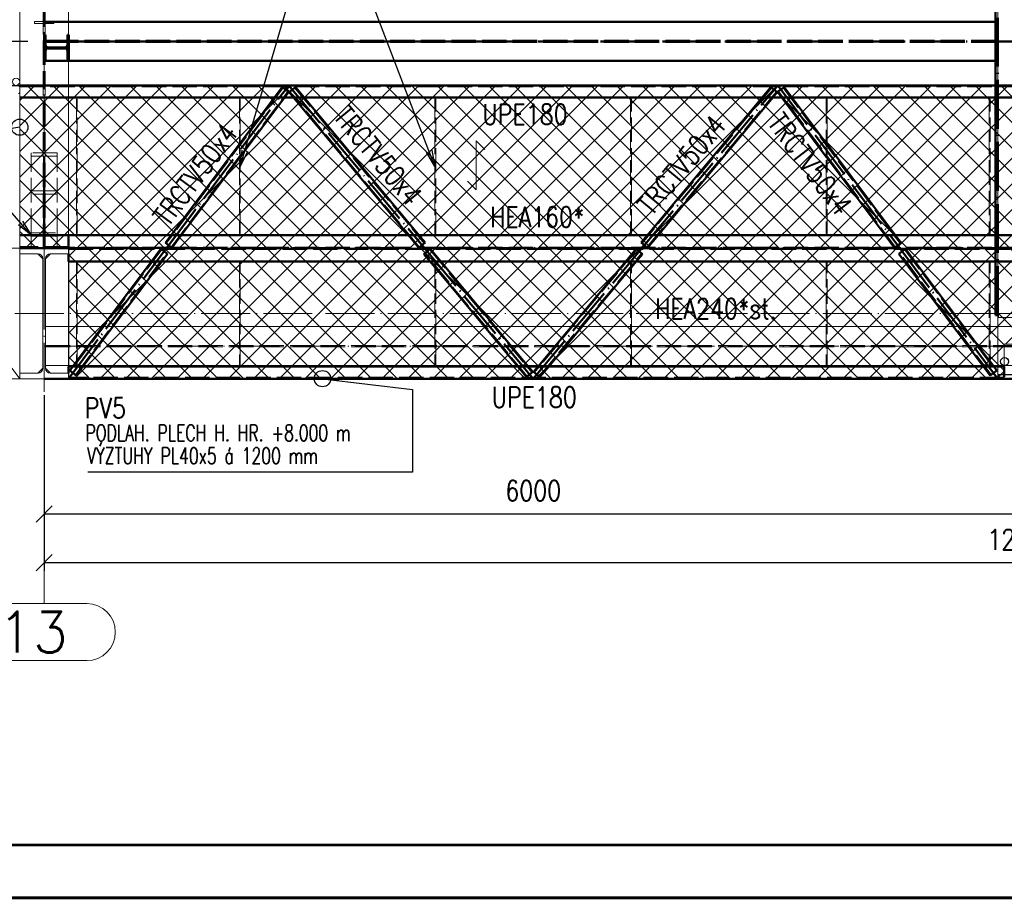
# Paper-space layout 'Layout1' of a CAD drawing. Extents: x -2 to 1243, y -36 to 596.
# Tile 2 of 84: x 79 to 200, y 0 to 108. Entities that reach past the tile are written whole.
import ezdxf
from ezdxf.enums import TextEntityAlignment as Align

# ---------------------------------------------------------------- set-up
doc = ezdxf.new("R2010")
doc.units = 0
for name, pattern in [('ACAD_ISO02W100', [15, 12, -3]), ('ACAD_ISO04W100', [30.5, 24, -3, 0.5, -3]), ('HP_01_CER_B', [8, 5, -1, 1, -1])]:
    doc.linetypes.add(name, pattern=pattern)
doc.layers.get('0').update_dxf_attribs({"linetype": 'CONTINUOUS'})
doc.layers.get('DEFPOINTS').update_dxf_attribs({"color": 132, "linetype": 'CONTINUOUS'})
doc.layers.add('RAMECEK_HP', color=251, linetype='CONTINUOUS')
for name, color, linetype, lineweight in [('SS_1.ET-HALA_TaO-KCE_VELINU-PODLAH.NOSNIK', 9, 'CONTINUOUS', 13), ('SS_1.ET-HALA_TaO-KCE_VELINU-PRUVLAK', 9, 'CONTINUOUS', 13), ('SS_1.ET-HALA_TaO-LAVKA_+8.000m', 9, 'CONTINUOUS', 13), ('SS_1.ET-HALA_TaO-LAVKA_+8.000m-PLECH', 9, 'CONTINUOUS', 13), ('SS_1.ET-HALA_TaO-LAVKA_+8.000m-ZABRADLI', 9, 'CONTINUOUS', 13), ('SS_1.ET-HALA_TaO-RASTR', 7, 'HP_01_CER_B', 13), ('SS_1.ET-HALA_TaO-SLOUP', 9, 'CONTINUOUS', 13), ('SS_2.ET-HALA_TaO-KCE_VELINU-NADSTAVBA', 72, 'CONTINUOUS', 50), ('SS_2.ET-HALA_TaO-KCE_VELINU-PODLAH.NOSNIK', 212, 'CONTINUOUS', 50), ('SS_2.ET-HALA_TaO-KCE_VELINU-ZESILENI', 160, 'CONTINUOUS', 50), ('SS_2.ET-HALA_TaO-LAVKA_+8.000m', 134, 'CONTINUOUS', 50), ('SS_2.ET-HALA_TaO-LAVKA_+8.000m-PLECH', 90, 'CONTINUOUS', 13), ('SS_2.ET-HALA_TaO-LAVKA_+8.000m-PLECH-VYZTUHA', 150, 'CONTINUOUS', 13), ('SS_KOTY', 3, 'CONTINUOUS', 25), ('SS_POPIS_PROFILU', 13, 'CONTINUOUS', 25), ('SS_POPIS_PROFILU_S355', 2, 'CONTINUOUS', 35), ('SS_SRAFY', 8, 'CONTINUOUS', 18), ('SS_STAV.OK-KOTY', 251, 'CONTINUOUS', 13), ('SS_STAV.OK-POPIS_PROFILU', 9, 'CONTINUOUS', 13)]:
    doc.layers.add(name, color=color, linetype=linetype, lineweight=lineweight)
doc.styles.add('ROMANS', font='romans.shx', dxfattribs={"width": 0.8})
doc.styles.add('romans.shx', font='romans.shx', dxfattribs={"height": 5})
doc.dimstyles.new('A-1_(2.5)_50AS', dxfattribs={"dimtxt": 2.5, "dimasz": 2, "dimexe": 1, "dimexo": 2, "dimgap": 0, "dimtad": 0, "dimdec": 1, "dimlfac": 50, "dimrnd": 1, "dimtxsty": 'ROMANS', "dimblk1": 'OBLIQUE', "dimblk2": 'OBLIQUE', "dimsah": 1, "dimcen": 2, "dimclrd": 256, "dimclre": 256, "dimclrt": 256, "dimadec": 1, "dimazin": 2, "dimtfac": 0.714286, "dimtdec": 1, "dimtmove": 0, "dimatfit": 3, "dimldrblk": 'OPEN', "dimfxl": 1, "dimtvp": 1.142857, "dimtfill": 1, "dimtolj": 1, "dimlwd": -1, "dimlwe": -1, "dimarcsym": 0})

# ---------------------------------------------------------------- blocks, each defined once
blk = doc.blocks.new('*U6')
at = {"layer": 'RAMECEK_HP', "lineweight": 35, "const_width": 0.35}
for points in [[(0, 594), (0, 0), (1051, 0), (1051, 594)], [(6.5, 587.5), (6.5, 6.5), (1044.5, 6.5), (1044.5, 587.5)]]:
    blk.add_lwpolyline(points, close=True, dxfattribs=at)
at = {"layer": 'DEFPOINTS', "style": 'ROMANS', "width": 0.8}
blk.add_attdef('TISK', text='', height=10, dxfattribs=at).set_placement((1051, -33), align=Align.RIGHT)
blk = doc.blocks.new('_Oblique')
at = {"color": 0, "linetype": 'ByBlock', "lineweight": -2}
blk.add_line((-0.5, -0.5), (0.5, 0.5), dxfattribs=at)
blk = doc.blocks.new('*D21')
at = {"layer": 'DEFPOINTS', "color": 0, "transparency": 16777216}
for p in [(46.44, 178.88), (82.14, 178.88, -7722.4), (82.14, 105.12, -7722.4)]:
    blk.add_point(p, dxfattribs=at)
at = {"layer": 'SS_KOTY', "transparency": 16777216}
for p, q in [((80.14, 178.88), (45.44, 178.88)), ((46.44, 105.12), (46.44, 178.88)), ((80.14, 105.12), (45.44, 105.12))]:
    blk.add_line(p, q, dxfattribs=at)
at = {"layer": 'SS_KOTY', "transparency": 16777216, "xscale": 2, "yscale": 2, "zscale": 2}
for p, rotation in [((46.44, 178.88), 90), ((46.44, 105.12), 270)]:
    blk.add_blockref('_Oblique', p, dxfattribs=dict(at, rotation=rotation))
at = {"layer": 'SS_KOTY', "transparency": 16777216, "insert": (43.58, 142), "char_height": 2.5, "attachment_point": 5, "rotation": 90, "style": 'ROMANS', "bg_fill": 3, "box_fill_scale": 1.1, "bg_fill_color": 256, "bg_fill_true_color": 13158600, "bg_fill_transparency": 0}
blk.add_mtext('\\A1;3688', dxfattribs=at)
blk = doc.blocks.new('_OPEN')
at = {"color": 0, "linetype": 'ByBlock'}
for p, q in [((-1, 0.167), (0, 0)), ((0, 0), (-1, -0.167)), ((0, 0), (-1, 0))]:
    blk.add_line(p, q, dxfattribs=at)
blk = doc.blocks.new('*D22')
at = {"layer": 'DEFPOINTS', "color": 0, "transparency": 16777216}
for p in [(82.14, 105.12, -7722.4), (46.44, 99.72), (79.14, 99.72, -7720.1)]:
    blk.add_point(p, dxfattribs=at)
at = {"layer": 'SS_KOTY', "transparency": 16777216}
for p, q in [((80.14, 105.12), (45.44, 105.12)), ((46.44, 105.12), (46.44, 99.72)), ((77.14, 99.72), (45.44, 99.72))]:
    blk.add_line(p, q, dxfattribs=at)
at = {"layer": 'SS_KOTY', "transparency": 16777216, "xscale": 2, "yscale": 2, "zscale": 2}
for p, rotation in [((46.44, 105.12), 90), ((46.44, 99.72), 270)]:
    blk.add_blockref('_Oblique', p, dxfattribs=dict(at, rotation=rotation))
at = {"layer": 'SS_KOTY', "transparency": 16777216, "insert": (43.58, 102.42), "char_height": 2.5, "attachment_point": 5, "rotation": 90, "style": 'ROMANS', "bg_fill": 3, "box_fill_scale": 1.1, "bg_fill_color": 256, "bg_fill_true_color": 13158600, "bg_fill_transparency": 0}
blk.add_mtext('\\A1;270', dxfattribs=at)
blk = doc.blocks.new('*D23')
at = {"layer": 'DEFPOINTS', "color": 0, "transparency": 16777216}
for p in [(79.14, 99.72, -7720.1), (46.44, 79.72), (60.67, 79.72, -7720.1)]:
    blk.add_point(p, dxfattribs=at)
at = {"layer": 'SS_STAV.OK-KOTY', "transparency": 16777216}
for p, q in [((77.14, 99.72), (45.44, 99.72)), ((46.44, 99.72), (46.44, 79.72)), ((58.67, 79.72), (45.44, 79.72))]:
    blk.add_line(p, q, dxfattribs=at)
at = {"layer": 'SS_STAV.OK-KOTY', "transparency": 16777216, "xscale": 2, "yscale": 2, "zscale": 2}
for p, rotation in [((46.44, 99.72), 90), ((46.44, 79.72), 270)]:
    blk.add_blockref('_Oblique', p, dxfattribs=dict(at, rotation=rotation))
at = {"layer": 'SS_STAV.OK-KOTY', "transparency": 16777216, "insert": (43.58, 89.72), "char_height": 2.5, "attachment_point": 5, "rotation": 90, "style": 'ROMANS', "bg_fill": 3, "box_fill_scale": 1.1, "bg_fill_color": 256, "bg_fill_true_color": 13158600, "bg_fill_transparency": 0}
blk.add_mtext('\\A1;1000', dxfattribs=at)
blk = doc.blocks.new('*D29')
at = {"layer": 'DEFPOINTS', "color": 0, "transparency": 16777216}
for p in [(82.14, 63.72, -7720.1), (202.14, 63.72, -7720.1), (202.14, 47.13)]:
    blk.add_point(p, dxfattribs=at)
at = {"layer": 'SS_KOTY', "transparency": 16777216}
for p, q in [((82.14, 61.72), (82.14, 46.13)), ((202.14, 61.72), (202.14, 46.13)), ((82.14, 47.13), (202.14, 47.13))]:
    blk.add_line(p, q, dxfattribs=at)
at = {"layer": 'SS_KOTY', "transparency": 16777216, "xscale": 2, "yscale": 2, "zscale": 2, "rotation": 180}
blk.add_blockref('_Oblique', (82.14, 47.13), dxfattribs=at)
at = {"layer": 'SS_KOTY', "transparency": 16777216, "xscale": 2, "yscale": 2, "zscale": 2}
blk.add_blockref('_Oblique', (202.14, 47.13), dxfattribs=at)
at = {"layer": 'SS_KOTY', "transparency": 16777216, "insert": (142.14, 49.98), "char_height": 2.5, "attachment_point": 5, "style": 'ROMANS', "bg_fill": 3, "box_fill_scale": 1.1, "bg_fill_color": 256, "bg_fill_true_color": 13158600, "bg_fill_transparency": 0}
blk.add_mtext('\\A1;6000', dxfattribs=at)
blk = doc.blocks.new('*D31')
at = {"layer": 'DEFPOINTS', "color": 0, "transparency": 16777216}
for p in [(82.14, 63.72, -7720.1), (322.14, 63.72, -7706.4), (82.14, 41.13)]:
    blk.add_point(p, dxfattribs=at)
at = {"layer": 'SS_KOTY', "transparency": 16777216}
for p, q in [((82.14, 61.72), (82.14, 40.13)), ((322.14, 61.72), (322.14, 40.13)), ((322.14, 41.13), (82.14, 41.13))]:
    blk.add_line(p, q, dxfattribs=at)
at = {"layer": 'SS_KOTY', "transparency": 16777216, "xscale": 2, "yscale": 2, "zscale": 2, "rotation": 180}
blk.add_blockref('_Oblique', (82.14, 41.13), dxfattribs=at)
at = {"layer": 'SS_KOTY', "transparency": 16777216, "xscale": 2, "yscale": 2, "zscale": 2}
blk.add_blockref('_Oblique', (322.14, 41.13), dxfattribs=at)
at = {"layer": 'SS_KOTY', "transparency": 16777216, "insert": (202.14, 43.98), "char_height": 2.5, "attachment_point": 5, "style": 'ROMANS', "bg_fill": 3, "box_fill_scale": 1.1, "bg_fill_color": 256, "bg_fill_true_color": 13158600, "bg_fill_transparency": 0}
blk.add_mtext('\\A1;12000', dxfattribs=at)

psp = doc.layouts.get("Layout1")

# ---------------------------------------------------------------- linework, layer by layer
at = {"layer": 'SS_1.ET-HALA_TaO-KCE_VELINU-PODLAH.NOSNIK', "color": 9, "linetype": 'ACAD_ISO02W100', "ltscale": 0.25}
for p, q in [((82.3131, 70.1242), (85.1131, 70.1242)), ((86.0881, 70.1242), (86.1881, 70.1242)), ((89.3131, 70.1242), (90.5631, 70.1242)), ((106.0881, 70.1242), (106.1881, 70.1242)), ((130.0881, 70.1242), (130.1881, 70.1242)), ((136.1539, 70.1242), (137.4556, 70.1242)), ((146.8206, 70.1242), (148.1223, 70.1242)), ((154.0881, 70.1242), (154.1881, 70.1242)), ((178.0881, 70.1242), (178.1881, 70.1242)), ((193.7131, 70.1242), (194.9631, 70.1242)), ((198.0881, 70.1242), (198.1881, 70.1242)), ((199.1381, 70.1242), (202.0281, 70.1242)), ((82.3131, 67.7992), (199.1381, 67.7992)), ((82.3131, 67.6492), (199.1381, 67.6492)), ((199.1381, 67.7992), (199.1967, 67.7992)), ((199.1381, 67.6492), (199.1967, 67.6492)), ((199.1967, 67.7992), (199.3381, 67.7992)), ((199.1967, 67.6492), (199.3381, 67.6492)), ((199.3381, 67.7992), (202.0281, 67.7992)), ((199.3381, 67.6492), (199.3381, 67.7992)), ((199.3381, 67.6492), (202.0281, 67.6492)), ((85.1131, 65.3242), (82.3131, 65.3242)), ((86.9631, 65.3242), (85.7131, 65.3242)), ((141.4556, 65.3242), (140.1539, 65.3242)), ((144.1223, 65.3242), (142.8206, 65.3242)), ((198.5631, 65.3242), (197.3131, 65.3242)), ((202.0281, 65.3242), (199.1381, 65.3242))]:
    psp.add_line(p, q, dxfattribs=at)
at = {"layer": 'SS_1.ET-HALA_TaO-KCE_VELINU-PODLAH.NOSNIK', "color": 5, "linetype": 'Continuous', "ltscale": 0.25}
for p, q in [((85.1131, 70.1242), (86.0881, 70.1242)), ((86.1881, 70.1242), (89.3131, 70.1242)), ((90.5631, 70.1242), (106.0881, 70.1242)), ((106.1881, 70.1242), (130.0881, 70.1242)), ((130.1881, 70.1242), (136.1539, 70.1242)), ((137.4556, 70.1242), (146.8206, 70.1242)), ((148.1223, 70.1242), (154.0881, 70.1242)), ((154.1881, 70.1242), (178.0881, 70.1242)), ((178.1881, 70.1242), (193.7131, 70.1242)), ((194.9631, 70.1242), (198.0881, 70.1242)), ((198.1881, 70.1242), (199.1381, 70.1242)), ((199.1381, 65.3242), (199.1381, 70.1242)), ((85.7131, 65.3242), (85.1131, 65.3242)), ((140.1539, 65.3242), (86.9631, 65.3242)), ((142.8206, 65.3242), (141.4556, 65.3242)), ((197.3131, 65.3242), (144.1223, 65.3242)), ((199.1381, 65.3242), (198.5631, 65.3242))]:
    psp.add_line(p, q, dxfattribs=at)
at = {"layer": 'SS_1.ET-HALA_TaO-KCE_VELINU-PODLAH.NOSNIK', "color": 9, "linetype": 'ACAD_ISO04W100', "ltscale": 0.25}
psp.add_line((82.1381, 67.7242), (202.1381, 67.7242), dxfattribs=at)
at = {"layer": 'SS_1.ET-HALA_TaO-KCE_VELINU-PRUVLAK', "color": 5, "linetype": 'Continuous', "ltscale": 0.25}
for p, q in [((85.1381, 105.9242), (85.1381, 176.4842)), ((199.1381, 99.7242), (199.1381, 176.4842)), ((85.1381, 99.7242), (85.1381, 102.7242)), ((85.1381, 81.3242), (85.1381, 98.2242)), ((199.1381, 81.3242), (199.1381, 98.2242)), ((199.1381, 70.1242), (199.1381, 78.1242)), ((199.1381, 65.2242), (199.1381, 65.3242))]:
    psp.add_line(p, q, dxfattribs=at)
at = {"layer": 'SS_1.ET-HALA_TaO-KCE_VELINU-PRUVLAK', "color": 9, "linetype": 'ACAD_ISO02W100', "ltscale": 0.25}
for p, q in [((83.3381, 107.3242), (83.3381, 107.5442)), ((85.1381, 102.7242), (85.1381, 105.9242)), ((85.1381, 98.2242), (85.1381, 99.6142)), ((199.1381, 98.2242), (199.1381, 99.7242)), ((83.7381, 91.4298), (80.5381, 91.4298)), ((80.5381, 81.6165), (80.5381, 91.4298)), ((82.0581, 91.0183), (80.5381, 91.0183)), ((82.0581, 81.205), (82.0581, 91.0183)), ((83.7381, 91.0183), (82.2181, 91.0183)), ((82.2181, 81.205), (82.2181, 91.0183)), ((83.7381, 81.6165), (83.7381, 91.4298)), ((82.0581, 86.7769), (80.5381, 86.7769)), ((83.7381, 86.3654), (80.5381, 86.3654)), ((83.7381, 86.7769), (82.2181, 86.7769)), ((80.5381, 81.6165), (83.7381, 81.6165)), ((80.5381, 81.3242), (80.5381, 81.6165)), ((80.5381, 81.205), (80.5381, 81.3242)), ((80.5381, 81.205), (82.0581, 81.205)), ((80.5381, 79.7243), (80.5381, 81.205)), ((82.0581, 79.7243), (82.0581, 81.205)), ((82.2181, 81.205), (83.7381, 81.205)), ((82.2181, 79.7243), (82.2181, 81.205)), ((83.7381, 81.3242), (83.7381, 81.6165)), ((83.7381, 81.205), (83.7381, 81.3242)), ((83.7381, 79.7243), (83.7381, 81.205)), ((199.1381, 78.1242), (199.1381, 81.3242)), ((199.2281, 71.7242), (201.4281, 71.7242)), ((199.2281, 71.7242), (199.2281, 71.2242)), ((199.2281, 71.2242), (201.4281, 71.2242))]:
    psp.add_line(p, q, dxfattribs=at)
at = {"layer": 'SS_1.ET-HALA_TaO-KCE_VELINU-PRUVLAK', "color": 9, "linetype": 'ACAD_ISO04W100', "ltscale": 0.25}
psp.add_line((82.1381, 88.8976), (82.1381, 71.7242), dxfattribs=at)
at = {"layer": 'SS_1.ET-HALA_TaO-LAVKA_+8.000m-PLECH', "color": 9, "linetype": 'Continuous', "ltscale": 0.25}
psp.add_line((60.6656, 63.7242), (79.1381, 63.7242), dxfattribs=at)
at = {"layer": 'SS_1.ET-HALA_TaO-RASTR', "linetype": 'ACAD_ISO04W100', "ltscale": 0.25}
psp.add_line((55.6656, 71.7242), (361.4083, 71.7242), dxfattribs=at)
at = {"layer": 'SS_1.ET-HALA_TaO-RASTR', "linetype": 'Continuous', "ltscale": 0.25}
for p, q in [((87.3643, 36.1255), (76.9119, 36.1255)), ((76.9119, 29.1255), (87.3643, 29.1255))]:
    psp.add_line(p, q, dxfattribs=at)
psp.add_arc((87.3643, 32.6255), 3.5, 270, 90, dxfattribs=at)
at = {"layer": 'SS_1.ET-HALA_TaO-SLOUP', "color": 5, "linetype": 'Continuous', "ltscale": 0.25}
for p, q in [((81.9631, 78.4442), (81.3631, 79.0442)), ((82.9131, 79.0442), (82.3131, 78.4442)), ((82.9131, 79.0642), (85.1381, 79.0642)), ((85.1131, 79.0442), (82.9131, 79.0442)), ((85.1131, 64.4042), (85.1131, 79.0442)), ((85.1381, 79.0642), (85.1381, 79.7242)), ((81.9631, 78.4642), (81.9631, 64.9842)), ((82.3131, 64.9842), (82.3131, 78.4642)), ((81.3631, 64.3842), (79.1381, 64.3842)), ((79.1381, 63.7242), (79.1381, 64.3842)), ((79.1631, 64.4042), (81.3631, 64.4042)), ((81.3631, 64.4042), (81.9631, 65.0042)), ((82.3131, 65.0042), (82.9131, 64.4042)), ((82.9131, 64.4042), (85.1131, 64.4042)), ((85.1381, 64.3842), (82.9131, 64.3842))]:
    psp.add_line(p, q, dxfattribs=at)
at = {"layer": 'SS_1.ET-HALA_TaO-SLOUP', "color": 9, "linetype": 'ACAD_ISO02W100', "ltscale": 0.25}
for p, q in [((199.1381, 71.7242), (199.2281, 71.7242)), ((201.4631, 71.2442), (199.1381, 71.2442))]:
    psp.add_line(p, q, dxfattribs=at)
at = {"layer": 'SS_1.ET-HALA_TaO-SLOUP', "color": 5, "linetype": 'Continuous', "ltscale": 0.25, "extrusion": (-5.023e-14, -1.21266e-13, -1)}
psp.add_arc((-81.3631, 78.4642), 0.6, 90, 180, dxfattribs=at)
at = {"layer": 'SS_1.ET-HALA_TaO-SLOUP', "color": 5, "linetype": 'Continuous', "ltscale": 0.25, "extrusion": (1.21266e-13, -5.023e-14, -1)}
psp.add_arc((-82.9131, 78.4642), 0.6, 0, 90, dxfattribs=at)
at = {"layer": 'SS_1.ET-HALA_TaO-SLOUP', "color": 5, "linetype": 'Continuous', "ltscale": 0.25, "extrusion": (-5.023e-14, 1.21266e-13, -1)}
psp.add_arc((-81.3631, 64.9842), 0.6, 180, 270, dxfattribs=at)
at = {"layer": 'SS_1.ET-HALA_TaO-SLOUP', "color": 5, "linetype": 'Continuous', "ltscale": 0.25, "extrusion": (1.21266e-13, 5.023e-14, -1)}
psp.add_arc((-82.9131, 64.9842), 0.6, 270, 0, dxfattribs=at)
at = {"layer": 'SS_2.ET-HALA_TaO-KCE_VELINU-NADSTAVBA', "color": 1, "linetype": 'Continuous', "ltscale": 0.25}
for p, q in [((85.1781, 105.9242), (84.9981, 105.9242)), ((84.9981, 105.9242), (84.9981, 104.6842)), ((85.1781, 102.7242), (85.1781, 105.9242)), ((84.9981, 103.9642), (84.9981, 102.7242)), ((85.1781, 102.7242), (84.9981, 102.7242))]:
    psp.add_line(p, q, dxfattribs=at)
at = {"layer": 'SS_2.ET-HALA_TaO-KCE_VELINU-NADSTAVBA', "color": 1, "linetype": 'Continuous', "ltscale": 0.25, "extrusion": (-1.0046e-13, 2.42532e-13, -1)}
psp.add_arc((-84.6981, 104.6842), 0.3, 180, 270, dxfattribs=at)
at = {"layer": 'SS_2.ET-HALA_TaO-KCE_VELINU-NADSTAVBA', "color": 1, "linetype": 'Continuous', "ltscale": 0.25, "extrusion": (-1.0046e-13, -2.42532e-13, -1)}
psp.add_arc((-84.6981, 103.9642), 0.3, 90, 180, dxfattribs=at)
at = {"layer": 'SS_2.ET-HALA_TaO-KCE_VELINU-PODLAH.NOSNIK', "color": 1, "linetype": 'Continuous', "ltscale": 0.25}
for p, q in [((85.1381, 107.5242), (198.8581, 107.5242)), ((198.8581, 107.5242), (198.8581, 102.7242)), ((198.8581, 102.7242), (85.1781, 102.7242))]:
    psp.add_line(p, q, dxfattribs=at)
at = {"layer": 'SS_2.ET-HALA_TaO-KCE_VELINU-PODLAH.NOSNIK', "color": 3, "linetype": 'ACAD_ISO02W100', "ltscale": 0.25}
for p, q in [((85.0029, 105.1992), (84.9381, 105.1992)), ((84.9381, 105.1992), (84.9381, 105.0492)), ((85.0795, 105.1992), (85.0029, 105.1992)), ((85.1381, 105.1992), (85.0795, 105.1992)), ((198.8581, 105.1992), (85.1381, 105.1992)), ((85.0029, 105.0492), (84.9381, 105.0492)), ((85.0795, 105.0492), (85.0029, 105.0492)), ((85.1381, 105.0492), (85.0795, 105.0492)), ((198.8581, 105.0492), (85.1381, 105.0492))]:
    psp.add_line(p, q, dxfattribs=at)
at = {"layer": 'SS_2.ET-HALA_TaO-KCE_VELINU-ZESILENI', "color": 7, "linetype": 'ACAD_ISO04W100', "ltscale": 0.25}
psp.add_line((199.1381, 71.5242), (199.1381, 480.9242), dxfattribs=at)
at = {"layer": 'SS_2.ET-HALA_TaO-KCE_VELINU-ZESILENI', "color": 1, "linetype": 'Continuous', "ltscale": 0.25}
for p, q in [((198.8581, 176.4842), (198.8581, 107.5242)), ((198.8581, 102.7242), (198.8581, 99.7242)), ((198.8581, 98.2242), (198.8581, 81.3242)), ((198.8581, 78.1242), (198.8581, 71.5242)), ((198.8581, 71.5242), (199.1381, 71.5242))]:
    psp.add_line(p, q, dxfattribs=at)
at = {"layer": 'SS_2.ET-HALA_TaO-KCE_VELINU-ZESILENI', "color": 3, "linetype": 'ACAD_ISO02W100', "ltscale": 0.25}
for p, q in [((198.8581, 99.6142), (198.8581, 98.2242)), ((198.8581, 81.3242), (198.8581, 79.7842)), ((198.8581, 79.6642), (198.8581, 78.1242))]:
    psp.add_line(p, q, dxfattribs=at)
at = {"layer": 'SS_2.ET-HALA_TaO-LAVKA_+8.000m', "color": 3, "linetype": 'ACAD_ISO02W100', "ltscale": 0.25}
for p, q in [((85.1381, 99.6142), (85.1381, 99.7242)), ((111.4196, 99.4662), (97.0721, 80.3363)), ((111.3556, 99.5142), (110.3881, 98.2242)), ((112.1556, 98.9142), (111.3556, 99.5142)), ((112.964, 99.5142), (112.1957, 98.874)), ((112.9025, 99.463), (128.8107, 80.3732)), ((114.039, 98.2242), (112.964, 99.5142)), ((171.3737, 99.463), (155.4655, 80.3732)), ((170.2372, 98.2242), (171.3122, 99.5142)), ((172.0805, 98.874), (171.3122, 99.5142)), ((172.9206, 99.5142), (172.1206, 98.9142)), ((172.8566, 99.4662), (187.2041, 80.3363)), ((173.8881, 98.2242), (172.9206, 99.5142)), ((198.8581, 99.7242), (198.8581, 99.6142)), ((97.7441, 79.8323), (112.0916, 98.9622)), ((112.1556, 98.9142), (111.6381, 98.2242)), ((112.7372, 98.2242), (112.1957, 98.874)), ((128.1654, 79.8355), (112.2572, 98.9253)), ((156.1108, 79.8355), (172.019, 98.9253)), ((172.0805, 98.874), (171.539, 98.2242)), ((172.6381, 98.2242), (172.1206, 98.9142)), ((186.5321, 79.8323), (172.1846, 98.9622)), ((106.1881, 92.6242), (106.0881, 92.4909)), ((178.1881, 92.4909), (178.0881, 92.6242)), ((106.1881, 90.9576), (106.0881, 90.8242)), ((178.1881, 90.8242), (178.0881, 90.9576)), ((97.7131, 81.3242), (97.0081, 80.3843)), ((98.9631, 81.3242), (97.8081, 79.7843)), ((128.1039, 79.7843), (126.8206, 81.3242)), ((128.8721, 80.4244), (128.1223, 81.3242)), ((155.4041, 80.4244), (156.1539, 81.3242)), ((157.4556, 81.3242), (156.1723, 79.7843)), ((186.4681, 79.7843), (185.3131, 81.3242)), ((187.2681, 80.3843), (186.5631, 81.3242)), ((202.1381, 79.7842), (85.1381, 79.7842)), ((97.0081, 80.3843), (97.8081, 79.7843)), ((128.1039, 79.7843), (128.8721, 80.4244)), ((155.4041, 80.4244), (156.1723, 79.7843)), ((186.4681, 79.7843), (187.2681, 80.3843)), ((198.8581, 79.7842), (198.8581, 79.6642)), ((85.1381, 79.6642), (202.1381, 79.6642)), ((96.5321, 79.6162), (85.3346, 64.6863)), ((96.4681, 79.6642), (95.3131, 78.1242)), ((97.2681, 79.0642), (96.4681, 79.6642)), ((97.2681, 79.0642), (96.5631, 78.1242)), ((129.5056, 79.6642), (128.7374, 79.024)), ((129.4872, 78.1242), (128.7374, 79.024)), ((129.4442, 79.613), (142.019, 64.5232)), ((130.789, 78.1242), (129.5056, 79.6642)), ((154.832, 79.613), (142.2572, 64.5232)), ((153.4872, 78.1242), (154.7706, 79.6642)), ((155.5388, 79.024), (154.7706, 79.6642)), ((155.5388, 79.024), (154.789, 78.1242)), ((187.8081, 79.6642), (187.0081, 79.0642)), ((187.7131, 78.1242), (187.0081, 79.0642)), ((187.8081, 79.6642), (187.7441, 79.6162)), ((187.7441, 79.6162), (198.9416, 64.6863)), ((188.9631, 78.1242), (187.8081, 79.6642)), ((130.0881, 77.5282), (130.1881, 77.4082)), ((130.1881, 77.2832), (130.0881, 77.4032)), ((154.1881, 77.4032), (154.0881, 77.2832)), ((86.1881, 65.9576), (86.0881, 65.8242)), ((198.1881, 65.8242), (198.0881, 65.9576)), ((85.6381, 65.2242), (85.2706, 64.7343)), ((85.2706, 64.7343), (85.3346, 64.6863)), ((142.0805, 64.5744), (141.539, 65.2242)), ((142.1957, 64.5744), (142.7372, 65.2242)), ((199.0056, 64.7343), (198.6381, 65.2242))]:
    psp.add_line(p, q, dxfattribs=at)
at = {"layer": 'SS_2.ET-HALA_TaO-LAVKA_+8.000m', "color": 7, "linetype": 'ACAD_ISO04W100', "ltscale": 0.25}
for p, q in [((97.1381, 79.7242), (112.1381, 99.7242)), ((112.1381, 99.7242), (128.8048, 79.7242)), ((155.4714, 79.7242), (172.1381, 99.7242)), ((172.1381, 99.7242), (187.1381, 79.7242)), ((82.1381, 79.7242), (202.1381, 79.7242))]:
    psp.add_line(p, q, dxfattribs=at)
at = {"layer": 'SS_2.ET-HALA_TaO-LAVKA_+8.000m', "color": 1, "linetype": 'Continuous', "ltscale": 0.25}
for p, q in [((111.6381, 98.2242), (106.1881, 90.9576)), ((110.3881, 98.2242), (106.1881, 92.6242)), ((126.8206, 81.3242), (112.7372, 98.2242)), ((128.1223, 81.3242), (114.039, 98.2242)), ((156.1539, 81.3242), (170.2372, 98.2242)), ((171.539, 98.2242), (157.4556, 81.3242)), ((178.0881, 90.9576), (172.6381, 98.2242)), ((178.0881, 92.6242), (173.8881, 98.2242)), ((106.0881, 92.4909), (97.7131, 81.3242)), ((186.5631, 81.3242), (178.1881, 92.4909)), ((106.0881, 90.8242), (98.9631, 81.3242)), ((185.3131, 81.3242), (178.1881, 90.8242)), ((202.1381, 81.3242), (85.1381, 81.3242)), ((85.1381, 79.7242), (85.1381, 81.3242)), ((85.1381, 78.1242), (85.1381, 79.0642)), ((85.1381, 78.1242), (202.1381, 78.1242)), ((95.3131, 78.1242), (86.1881, 65.9576)), ((96.5631, 78.1242), (86.8881, 65.2242)), ((130.0881, 77.4032), (129.4872, 78.1242)), ((141.539, 65.2242), (130.789, 78.1242)), ((142.7372, 65.2242), (153.4872, 78.1242)), ((154.789, 78.1242), (154.1881, 77.4032)), ((197.3881, 65.2242), (187.7131, 78.1242)), ((198.0881, 65.9576), (188.9631, 78.1242)), ((140.2372, 65.2242), (130.1881, 77.2832)), ((154.0881, 77.2832), (144.039, 65.2242)), ((86.0881, 65.8242), (85.6381, 65.2242)), ((198.6381, 65.2242), (198.1881, 65.8242)), ((199.9381, 65.2242), (85.1381, 65.2242)), ((85.1381, 64.3842), (85.1381, 65.2242))]:
    psp.add_line(p, q, dxfattribs=at)
at = {"layer": 'SS_2.ET-HALA_TaO-LAVKA_+8.000m-PLECH', "color": 7}
for p, q in [((135.1566, 92.9135, -7720.1), (135.1566, 86.9135, -7720.1)), ((136.2173, 91.8528, -7720.1), (135.1566, 92.9135, -7720.1)), ((135.1566, 86.9135, -7720.1), (134.096, 87.9741, -7720.1))]:
    psp.add_line(p, q, dxfattribs=at)
at = {"layer": 'SS_2.ET-HALA_TaO-LAVKA_+8.000m-PLECH', "color": 7, "linetype": 'Continuous', "ltscale": 0.25}
psp.add_line((199.9181, 67.9443), (202.1381, 67.9443), dxfattribs=at)
at = {"layer": 'SS_2.ET-HALA_TaO-LAVKA_+8.000m-PLECH-VYZTUHA', "color": 3, "linetype": 'ACAD_ISO02W100', "ltscale": 0.25}
for p, q in [((86.1881, 98.0242), (86.0881, 98.0242)), ((86.0881, 98.0242), (86.0881, 81.5242)), ((86.1881, 81.5242), (86.1881, 98.0242)), ((106.1881, 98.0242), (106.0881, 98.0242)), ((106.0881, 98.0242), (106.0881, 81.5242)), ((106.1881, 81.5242), (106.1881, 98.0242)), ((130.1881, 98.0242), (130.0881, 98.0242)), ((130.0881, 98.0242), (130.0881, 81.5242)), ((130.1881, 81.5242), (130.1881, 98.0242)), ((154.1881, 98.0242), (154.0881, 98.0242)), ((154.0881, 98.0242), (154.0881, 81.5242)), ((154.1881, 81.5242), (154.1881, 98.0242)), ((178.1881, 98.0242), (178.0881, 98.0242)), ((178.0881, 98.0242), (178.0881, 81.5242)), ((178.1881, 81.5242), (178.1881, 98.0242)), ((198.1881, 98.0242), (198.0881, 98.0242)), ((198.0881, 98.0242), (198.0881, 81.5242)), ((198.1881, 81.5242), (198.1881, 98.0242)), ((86.0881, 81.5242), (86.1881, 81.5242)), ((106.0881, 81.5242), (106.1881, 81.5242)), ((130.0881, 81.5242), (130.1881, 81.5242)), ((154.0881, 81.5242), (154.1881, 81.5242)), ((178.0881, 81.5242), (178.1881, 81.5242)), ((198.0881, 81.5242), (198.1881, 81.5242)), ((86.1881, 77.9242), (86.0881, 77.9242)), ((86.0881, 77.9242), (86.0881, 65.4242)), ((86.1881, 65.4242), (86.1881, 77.9242)), ((106.1881, 77.9242), (106.0881, 77.9242)), ((106.0881, 77.9242), (106.0881, 65.4242)), ((106.1881, 65.4242), (106.1881, 77.9242)), ((130.1881, 77.9242), (130.0881, 77.9242)), ((130.0881, 77.9242), (130.0881, 65.4242)), ((130.1881, 65.4242), (130.1881, 77.9242)), ((154.1881, 77.9242), (154.0881, 77.9242)), ((154.0881, 77.9242), (154.0881, 65.4242)), ((154.1881, 65.4242), (154.1881, 77.9242)), ((178.1881, 77.9242), (178.0881, 77.9242)), ((178.0881, 77.9242), (178.0881, 65.4242)), ((178.1881, 65.4242), (178.1881, 77.9242)), ((198.1881, 77.9242), (198.0881, 77.9242)), ((198.0881, 77.9242), (198.0881, 65.4242)), ((198.1881, 65.4242), (198.1881, 77.9242)), ((86.0881, 65.4242), (86.1881, 65.4242)), ((106.0881, 65.4242), (106.1881, 65.4242)), ((130.0881, 65.4242), (130.1881, 65.4242)), ((154.0881, 65.4242), (154.1881, 65.4242)), ((178.0881, 65.4242), (178.1881, 65.4242)), ((198.0881, 65.4242), (198.1881, 65.4242))]:
    psp.add_line(p, q, dxfattribs=at)
at = {"layer": 'SS_POPIS_PROFILU', "color": 0, "linetype": 'ByBlock'}
for p, q in [((106.1881, 89.7742), (106.4321, 91.7871)), ((106.1881, 89.7742), (106.7519, 91.6931)), ((107.0717, 91.5992), (106.1881, 89.7742)), ((130.0881, 89.7742), (129.0607, 91.5222)), ((130.0881, 89.7742), (129.3719, 91.6416)), ((129.6831, 91.761), (130.0881, 89.7742))]:
    psp.add_line(p, q, dxfattribs=at)
at = {"layer": 'SS_POPIS_PROFILU', "color": 13}
for points in [[(106.1881, 89.7742), (112.2898, 110.5411), (122.1231, 110.5411)], [(130.0881, 89.7742), (122.1231, 110.5411), (112.2898, 110.5411)]]:
    psp.add_lwpolyline(points, dxfattribs=at)
at = {"layer": 'SS_POPIS_PROFILU_S355', "color": 0, "linetype": 'ByBlock', "lineweight": -2}
psp.add_circle((199.9681, 65.8242), 0.5, dxfattribs=at)

# ---------------------------------------------------------------- block references
at = {"layer": 'RAMECEK_HP'}
psp.add_blockref('*U6', (0, 0), dxfattribs=at)

# ---------------------------------------------------------------- texts
at = {"layer": 'SS_1.ET-HALA_TaO-RASTR', "color": 7, "style": 'romans.shx'}
psp.add_text('13', height=5, dxfattribs=at).set_placement((76.473, 30.1255))
at = {"layer": 'SS_POPIS_PROFILU', "color": 13, "style": 'romans.shx', "width": 0.8}
for rotation, p in [(309.805571, (117.4915, 95.8426)), (50.194429, (156.6773, 83.6004)), (306.869898, (170.7453, 95.1084)), (53.130102, (97.3445, 82.2421))]:
    psp.add_text('TRCTV50x4', height=2.5, rotation=rotation, dxfattribs=at).set_placement(p)
psp.add_text('UPE180', height=2.5, dxfattribs=at).set_placement((135.9039, 94.9187))
at = {"layer": 'SS_POPIS_PROFILU_S355', "color": 2, "style": 'romans.shx', "width": 0.8}
psp.add_text('HEA160*', height=2.5, dxfattribs=at).set_placement((136.8274, 82.3242))
at = {"layer": 'SS_STAV.OK-POPIS_PROFILU', "color": 9, "style": 'romans.shx', "width": 0.8}
psp.add_text('HEA240*st.', height=2.5, dxfattribs=at).set_placement((157.0712, 71.0526))

# ---------------------------------------------------------------- next in the draw order: dimensions: what is measured, and where the dimension line sits
at = {"layer": 'SS_KOTY'}
dim = psp.add_linear_dim(base=(46.4361, 178.8842), p1=(82.1381, 105.1242, -7722.4), p2=(82.1381, 178.8842, -7722.4), angle=90, dimstyle='A-1_(2.5)_50AS', dxfattribs=at)
dim.commit()
dim.dimension.update_dxf_attribs({"geometry": '*D21', "text_midpoint": (43.579, 142.0042)})
dim = psp.add_linear_dim(base=(202.1381, 47.1255), p1=(82.1381, 63.7242, -7720.1), p2=(202.1381, 63.7242, -7720.1), dimstyle='A-1_(2.5)_50AS', dxfattribs=at)
dim.commit()
dim.dimension.update_dxf_attribs({"geometry": '*D29', "text_midpoint": (142.1381, 49.9827)})

# ---------------------------------------------------------------- next in the draw order: linework, layer by layer
at = {"layer": 'SS_1.ET-HALA_TaO-KCE_VELINU-PRUVLAK', "color": 9, "linetype": 'ACAD_ISO02W100', "ltscale": 0.25}
for p, q in [((81.8331, 107.5442), (80.9381, 107.5442)), ((80.9381, 107.5442), (80.9381, 107.3242)), ((83.3381, 107.5442), (82.4431, 107.5442)), ((83.3381, 107.3242), (80.9381, 107.3242))]:
    psp.add_line(p, q, dxfattribs=at)
at = {"layer": 'SS_1.ET-HALA_TaO-KCE_VELINU-PRUVLAK', "color": 9, "linetype": 'ACAD_ISO02W100', "ltscale": 0.25, "extrusion": (6.27875e-14, -1.51582e-13, -1)}
psp.add_arc((-81.8331, 107.7842), 0.24, 180, 270, dxfattribs=at)
at = {"layer": 'SS_1.ET-HALA_TaO-KCE_VELINU-PRUVLAK', "color": 9, "linetype": 'ACAD_ISO02W100', "ltscale": 0.25, "extrusion": (-1.51582e-13, -6.27875e-14, -1)}
psp.add_arc((-82.4431, 107.7842), 0.24, 270, 0, dxfattribs=at)
at = {"layer": 'SS_2.ET-HALA_TaO-KCE_VELINU-PODLAH.NOSNIK', "color": 3, "linetype": 'ACAD_ISO02W100', "ltscale": 0.25}
psp.add_line((82.2481, 107.5242), (85.1381, 107.5242), dxfattribs=at)

# ---------------------------------------------------------------- next in the draw order: dimensions: what is measured, and where the dimension line sits
at = {"layer": 'SS_KOTY'}
dim = psp.add_linear_dim(base=(46.4361, 99.7242), p1=(82.1381, 105.1242, -7722.4), p2=(79.1381, 99.7242, -7720.1), angle=90, dimstyle='A-1_(2.5)_50AS', override={"dimtmove": 1}, dxfattribs=at)
dim.commit()
dim.dimension.update_dxf_attribs({"geometry": '*D22', "text_midpoint": (43.579, 102.4242)})
dim = psp.add_linear_dim(base=(82.1381, 41.1255), p1=(322.1381, 63.7242, -7706.4), p2=(82.1381, 63.7242, -7720.1), dimstyle='A-1_(2.5)_50AS', dxfattribs=at)
dim.commit()
dim.dimension.update_dxf_attribs({"geometry": '*D31', "text_midpoint": (202.1381, 43.9827)})

# ---------------------------------------------------------------- next in the draw order: hatches: boundary and pattern name
at = {"layer": 'SS_SRAFY'}
h = psp.add_hatch(dxfattribs=at)
h.set_pattern_fill('ANSI31', color=5, scale=0.02, style=0)
h.set_pattern_definition([(45, (82.1381, 105.12424), (-0.0449013, 0.0449013), [])])
h.paths.add_polyline_path([(84.9981, 102.7242), (85.1781, 102.7242), (85.1781, 105.9242), (84.9981, 105.9242), (84.9981, 104.6842, -0.41421356), (84.6981, 104.3842), (82.6181, 104.3842, -0.41421356), (82.3181, 104.6842), (82.3181, 105.9242), (82.1381, 105.9242), (82.1381, 102.7242), (82.3181, 102.7242), (82.3181, 103.9642, -0.41421356), (82.6181, 104.2642), (84.6981, 104.2642, -0.41421356), (84.9981, 103.9642)], flags=0)

# ---------------------------------------------------------------- next in the draw order: linework, layer by layer
at = {"layer": 'SS_1.ET-HALA_TaO-KCE_VELINU-PRUVLAK', "color": 9, "linetype": 'ACAD_ISO04W100', "ltscale": 0.25}
psp.add_line((82.1381, 486.5242), (82.1381, 71.7242), dxfattribs=at)
at = {"layer": 'SS_1.ET-HALA_TaO-KCE_VELINU-PRUVLAK', "color": 9, "linetype": 'ACAD_ISO02W100', "ltscale": 0.25}
for p, q in [((82.0281, 79.7243), (82.0281, 480.9242)), ((82.2481, 79.7243), (82.2481, 480.9242)), ((199.1381, 63.8342), (199.1381, 65.2242)), ((201.4281, 64.2242), (199.2281, 64.2242)), ((199.2281, 64.2242), (199.2281, 63.7242))]:
    psp.add_line(p, q, dxfattribs=at)
at = {"layer": 'SS_1.ET-HALA_TaO-LAVKA_+8.000m', "color": 9, "linetype": 'ACAD_ISO04W100', "ltscale": 0.25}
psp.add_line((60.6656, 63.7242), (82.1381, 63.7242), dxfattribs=at)
at = {"layer": 'SS_1.ET-HALA_TaO-RASTR', "linetype": 'ACAD_ISO04W100', "ltscale": 0.25}
for p, q in [((82.1381, 46.8653), (82.1381, 524.5623)), ((82.1381, 46.8653), (82.1381, 41.1255)), ((82.1381, 41.1255), (82.1381, 36.1255))]:
    psp.add_line(p, q, dxfattribs=at)
at = {"layer": 'SS_1.ET-HALA_TaO-SLOUP', "color": 5, "linetype": 'Continuous', "ltscale": 0.25}
for p, q in [((85.1381, 63.7242), (85.1381, 64.3842)), ((79.1381, 63.7242), (85.1381, 63.7242))]:
    psp.add_line(p, q, dxfattribs=at)
at = {"layer": 'SS_1.ET-HALA_TaO-SLOUP', "color": 9, "linetype": 'ACAD_ISO02W100', "ltscale": 0.25}
psp.add_line((199.1381, 64.2042), (201.4631, 64.2042), dxfattribs=at)
at = {"layer": 'SS_2.ET-HALA_TaO-KCE_VELINU-NADSTAVBA', "color": 1, "linetype": 'Continuous', "ltscale": 0.25}
for p, q in [((82.3181, 105.9242), (82.1381, 105.9242)), ((82.1381, 105.9242), (82.1381, 102.7242)), ((82.3181, 104.6842), (82.3181, 105.9242)), ((82.3181, 102.7242), (82.3181, 103.9642)), ((84.6981, 104.3842), (82.6181, 104.3842)), ((82.6181, 104.2642), (84.6981, 104.2642)), ((82.3181, 102.7242), (82.1381, 102.7242))]:
    psp.add_line(p, q, dxfattribs=at)
at = {"layer": 'SS_2.ET-HALA_TaO-KCE_VELINU-NADSTAVBA', "color": 1, "linetype": 'Continuous', "ltscale": 0.25, "extrusion": (2.42532e-13, 1.0046e-13, -1)}
psp.add_arc((-82.6181, 104.6842), 0.3, 270, 0, dxfattribs=at)
at = {"layer": 'SS_2.ET-HALA_TaO-KCE_VELINU-NADSTAVBA', "color": 1, "linetype": 'Continuous', "ltscale": 0.25, "extrusion": (2.42532e-13, -1.0046e-13, -1)}
psp.add_arc((-82.6181, 103.9642), 0.3, 0, 90, dxfattribs=at)
at = {"layer": 'SS_2.ET-HALA_TaO-KCE_VELINU-PODLAH.NOSNIK', "color": 7, "linetype": 'ACAD_ISO04W100', "ltscale": 0.25}
psp.add_line((202.1381, 105.1242), (82.1381, 105.1242), dxfattribs=at)
at = {"layer": 'SS_2.ET-HALA_TaO-KCE_VELINU-PODLAH.NOSNIK', "color": 3, "linetype": 'ACAD_ISO02W100', "ltscale": 0.25}
for p, q in [((84.9381, 105.1992), (82.2481, 105.1992)), ((84.9381, 105.0492), (82.2481, 105.0492)), ((84.9981, 102.7242), (82.3181, 102.7242))]:
    psp.add_line(p, q, dxfattribs=at)
at = {"layer": 'SS_2.ET-HALA_TaO-LAVKA_+8.000m', "color": 7, "linetype": 'ACAD_ISO04W100', "ltscale": 0.25}
for p, q in [((85.1381, 63.7242), (97.1381, 79.7242)), ((128.8048, 79.7242), (142.1381, 63.7242)), ((142.1381, 63.7242), (155.4714, 79.7242)), ((187.1381, 79.7242), (199.1381, 63.7242)), ((82.1381, 63.7242), (202.1381, 63.7242))]:
    psp.add_line(p, q, dxfattribs=at)
at = {"layer": 'SS_2.ET-HALA_TaO-LAVKA_+8.000m', "color": 3, "linetype": 'ACAD_ISO02W100', "ltscale": 0.25}
for p, q in [((86.0066, 64.1823), (97.2041, 79.1122)), ((141.3737, 63.9855), (128.7989, 79.0753)), ((142.9025, 63.9855), (155.4773, 79.0753)), ((198.2696, 64.1823), (187.0721, 79.1122)), ((85.2706, 64.7343), (86.0706, 64.1343)), ((86.8881, 65.2242), (86.0706, 64.1343)), ((141.3122, 63.9343), (140.2372, 65.2242)), ((141.3122, 63.9343), (142.0805, 64.5744)), ((142.1957, 64.5744), (142.964, 63.9343)), ((144.039, 65.2242), (142.964, 63.9343)), ((198.2056, 64.1343), (197.3881, 65.2242)), ((198.2056, 64.1343), (199.0056, 64.7343)), ((199.9381, 63.8342), (85.1381, 63.8342)), ((199.1381, 63.7242), (199.1381, 63.8342))]:
    psp.add_line(p, q, dxfattribs=at)
at = {"layer": 'SS_2.ET-HALA_TaO-LAVKA_+8.000m', "color": 1, "linetype": 'Continuous', "ltscale": 0.25}
for p, q in [((199.9381, 63.9442), (199.9381, 65.2242)), ((85.1381, 63.7242), (199.9381, 63.7242))]:
    psp.add_line(p, q, dxfattribs=at)
at = {"layer": 'SS_2.ET-HALA_TaO-LAVKA_+8.000m-PLECH', "color": 7, "linetype": 'Continuous', "ltscale": 0.25}
for p, q in [((85.1581, 79.7443), (85.1581, 63.7242)), ((199.9181, 63.7242), (199.9181, 67.9443)), ((85.1581, 63.7242), (199.9181, 63.7242))]:
    psp.add_line(p, q, dxfattribs=at)
at = {"layer": 'SS_POPIS_PROFILU', "color": 0, "linetype": 'ByBlock', "lineweight": -2}
psp.add_line((116.2886, 63.7242), (118.2741, 63.4838), dxfattribs=at)
at = {"layer": 'SS_POPIS_PROFILU', "color": 13}
psp.add_lwpolyline([(116.2886, 63.7242), (127.3116, 62.3896), (127.3116, 52.2646), (87.4866, 52.2646)], dxfattribs=at)
at = {"layer": 'SS_POPIS_PROFILU', "color": 0, "linetype": 'ByBlock', "lineweight": -2}
psp.add_circle((116.2886, 63.7242), 1, dxfattribs=at)

# ---------------------------------------------------------------- next in the draw order: texts
at = {"layer": 'SS_POPIS_PROFILU', "color": 13, "style": 'romans.shx'}
for s, height, width, p in [('UPE180', 2.5, 0.8, (137.0366, 60.2032)), ('PV5', 2.5, 0.8, (87.1095, 58.8646)), ('PODLAH. PLECH H. HR. +8.000 m', 2, 0.7, (87.2226, 56.0646)), ('VÝZTUHY PL40x5 á 1200 mm', 2, 0.7, (87.4185, 53.2646))]:
    psp.add_text(s, height=height, dxfattribs=dict(at, width=width)).set_placement(p)

# ---------------------------------------------------------------- next in the draw order: dimensions: what is measured, and where the dimension line sits
at = {"layer": 'SS_STAV.OK-KOTY'}
dim = psp.add_linear_dim(base=(46.4361, 79.7242), p1=(79.1381, 99.7242, -7720.1), p2=(60.6656, 79.7242, -7720.1), angle=90, dimstyle='A-1_(2.5)_50AS', override={"dimtmove": 1}, dxfattribs=at)
dim.commit()
dim.dimension.update_dxf_attribs({"geometry": '*D23', "text_midpoint": (43.579, 89.7242)})

# ---------------------------------------------------------------- next in the draw order: hatches: boundary and pattern name
at = {"layer": 'SS_SRAFY'}
h = psp.add_hatch(dxfattribs=at)
h.set_pattern_fill('ANSI37', color=8, scale=0.7, angle=90, style=0)
h.set_pattern_definition([(135, (141.8123, 81.9816), (-1.571545, -1.571545), []), (225, (141.8123, 81.9816), (1.571545, -1.571545), [])])
h.paths.add_polyline_path([(85.1581, 79.7443), (85.1581, 63.7242), (199.9181, 63.7242), (199.9181, 67.9443), (202.1381, 67.9443), (202.1381, 99.7242), (79.1381, 99.7242), (79.1381, 79.7443)], flags=0)

# ---------------------------------------------------------------- next in the draw order: linework, layer by layer
at = {"layer": 'SS_1.ET-HALA_TaO-KCE_VELINU-PRUVLAK', "color": 5, "linetype": 'Continuous', "ltscale": 0.25}
psp.add_line((79.1381, 99.7242), (79.1381, 480.9242), dxfattribs=at)
at = {"layer": 'SS_1.ET-HALA_TaO-LAVKA_+8.000m', "color": 9, "linetype": 'ACAD_ISO04W100', "ltscale": 0.25}
for p, q in [((60.6656, 99.7242), (79.1381, 99.7242)), ((79.1381, 99.7242), (79.1381, 79.7242)), ((60.6656, 79.7242), (82.1381, 79.7242)), ((67.1381, 79.7242), (79.1381, 63.7242)), ((79.1381, 79.7242), (79.1381, 63.7242))]:
    psp.add_line(p, q, dxfattribs=at)
at = {"layer": 'SS_1.ET-HALA_TaO-LAVKA_+8.000m', "color": 9, "linetype": 'ACAD_ISO02W100', "ltscale": 0.25}
psp.add_line((79.0181, 99.6042), (79.1381, 99.7242), dxfattribs=at)
for centre, start, end in [((78.9781, 99.5642), 0, 44.992904), ((78.9781, 98.8842), 270, 0)]:
    psp.add_arc(centre, 0.16, start, end, dxfattribs=at)
at = {"layer": 'SS_1.ET-HALA_TaO-LAVKA_+8.000m-PLECH', "color": 9, "linetype": 'Continuous', "ltscale": 0.25}
for p, q in [((79.1381, 79.7242), (79.1381, 99.6042)), ((79.1381, 64.3842), (79.1381, 79.0642))]:
    psp.add_line(p, q, dxfattribs=at)
at = {"layer": 'SS_1.ET-HALA_TaO-LAVKA_+8.000m-ZABRADLI', "color": 9, "linetype": 'ACAD_ISO04W100', "ltscale": 0.25}
psp.add_line((60.6656, 99.6642), (79.1381, 99.6642), dxfattribs=at)
at = {"layer": 'SS_1.ET-HALA_TaO-LAVKA_+8.000m-ZABRADLI', "color": 9, "linetype": 'Continuous', "ltscale": 0.25}
psp.add_circle((78.6931, 100.1692), 0.445, dxfattribs=at)
at = {"layer": 'SS_1.ET-HALA_TaO-SLOUP', "color": 5, "linetype": 'Continuous', "ltscale": 0.25}
for p, q in [((85.1381, 79.7242), (79.1381, 79.7242)), ((79.1381, 79.0642), (79.1381, 79.7242)), ((79.1381, 79.0642), (81.3631, 79.0642)), ((81.3631, 79.0442), (79.1631, 79.0442)), ((79.1631, 79.0442), (79.1631, 64.4042))]:
    psp.add_line(p, q, dxfattribs=at)
at = {"layer": 'SS_2.ET-HALA_TaO-LAVKA_+8.000m', "color": 1, "linetype": 'Continuous', "ltscale": 0.25}
for p, q in [((202.1381, 99.7242), (79.1381, 99.7242)), ((79.1381, 98.2242), (202.1381, 98.2242)), ((85.1381, 81.3242), (79.1381, 81.3242))]:
    psp.add_line(p, q, dxfattribs=at)
at = {"layer": 'SS_2.ET-HALA_TaO-LAVKA_+8.000m', "color": 7, "linetype": 'ACAD_ISO04W100', "ltscale": 0.25}
for p, q in [((79.1381, 99.7242), (202.1381, 99.7242)), ((79.1381, 79.7242), (85.1381, 79.7242))]:
    psp.add_line(p, q, dxfattribs=at)
at = {"layer": 'SS_2.ET-HALA_TaO-LAVKA_+8.000m', "color": 3, "linetype": 'ACAD_ISO02W100', "ltscale": 0.25}
for p, q in [((79.1381, 99.6142), (202.1381, 99.6142)), ((85.1381, 79.8842), (79.1381, 79.8842))]:
    psp.add_line(p, q, dxfattribs=at)
at = {"layer": 'SS_2.ET-HALA_TaO-LAVKA_+8.000m-PLECH', "color": 7, "linetype": 'Continuous', "ltscale": 0.25}
for p, q in [((202.1381, 99.7242), (79.1381, 99.7242)), ((79.1381, 99.7242), (79.1381, 79.7443)), ((79.1381, 79.7443), (85.1581, 79.7443))]:
    psp.add_line(p, q, dxfattribs=at)
at = {"layer": 'SS_POPIS_PROFILU', "color": 0, "linetype": 'ByBlock'}
for p, q in [((80.5381, 81.3242), (78.9763, 82.6172)), ((80.5381, 81.3242), (79.2282, 82.8356)), ((79.4801, 83.0539), (80.5381, 81.3242))]:
    psp.add_line(p, q, dxfattribs=at)
at = {"layer": 'SS_POPIS_PROFILU', "color": 13}
psp.add_lwpolyline([(80.5381, 81.3242), (74.5587, 88.2228), (65.6063, 88.2228)], dxfattribs=at)
at = {"layer": 'SS_STAV.OK-POPIS_PROFILU', "color": 0, "linetype": 'ByBlock', "lineweight": -2}
psp.add_line((79.1381, 94.5914), (77.1656, 94.2609), dxfattribs=at)
at = {"layer": 'SS_STAV.OK-POPIS_PROFILU', "color": 9}
psp.add_lwpolyline([(79.1381, 94.5914), (56.9508, 90.8731), (47.6174, 90.8731)], dxfattribs=at)
at = {"layer": 'SS_STAV.OK-POPIS_PROFILU', "color": 0, "linetype": 'ByBlock', "lineweight": -2}
psp.add_circle((79.1381, 94.5914), 1, dxfattribs=at)

doc.saveas('drawing.dxf')
